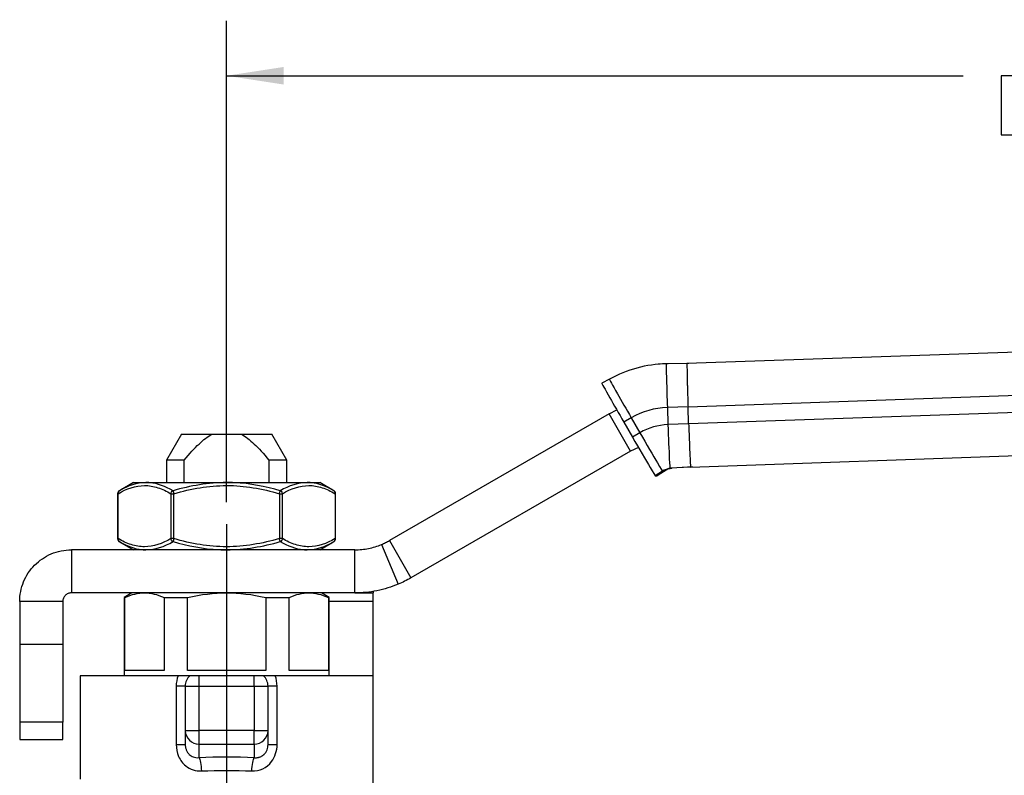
# Model space of a CAD drawing. Header units: inches. Extents: x 0.2 to 10.8, y 0.2 to 8.2.
# Tile 4 of 13: x 1.9 to 4.1, y 3.3 to 5. Entities that reach past the tile are written whole.
import ezdxf

# ---------------------------------------------------------------- set-up
doc = ezdxf.new("R2010")
doc.units = ezdxf.units.IN
doc.header["$MEASUREMENT"] = 0
doc.linetypes.add('SLD-Center', pattern=[0.75, 0.6, -0.05, 0.05, -0.05])
doc.linetypes.add('SLD-Solid', pattern=[0])
doc.layers.add('CENTER', color=40, linetype='SLD-Center')
doc.layers.add('DIMENSIONS', color=140, linetype='SLD-Solid', lineweight=25)
doc.styles.add('SLDTEXTSTYLE0', font='TXT', dxfattribs={"width": 0.7})
doc.dimstyles.new('SLDDIMSTYLE0', dxfattribs={"dimtxt": 0.084961, "dimasz": 0.13, "dimexe": 0, "dimexo": 0.0625, "dimgap": 0.02124, "dimtad": 0, "dimtih": 1, "dimtoh": 1, "dimrnd": 1e-09, "dimzin": 12, "dimdsep": 46, "dimtxsty": 'SLDTEXTSTYLE0', "dimsah": 1, "dimcen": 0.09, "dimadec": 0, "dimazin": 3, "dimtfac": 1, "dimtofl": 0, "dimtmove": 0, "dimatfit": 3, "dimfxl": 0, "dimfrac": 2, "dimtolj": 1, "dimtzin": 12, "dimarcsym": 0})

# ---------------------------------------------------------------- blocks, each defined once
blk = doc.blocks.new('_D_2')
at = {"layer": 'DIMENSIONS'}
for p, q in [((2.3366, 3.8862), (2.3366, 4.9843)), ((6.2272, 4.2136), (6.2272, 4.9843)), ((2.3366, 4.8593), (4.0182, 4.8593)), ((4.1333, 4.8593), (4.1048, 4.8593)), ((4.1048, 4.8593), (4.1048, 4.7243)), ((4.3858, 4.8593), (4.4143, 4.8593)), ((4.4143, 4.8593), (4.4143, 4.7243)), ((6.2272, 4.8593), (4.5009, 4.8593)), ((4.1048, 4.7243), (4.1333, 4.7243)), ((4.4143, 4.7243), (4.3858, 4.7243))]:
    blk.add_line(p, q, dxfattribs=at)
for points in [[(2.3366, 4.8593), (2.4666, 4.8393), (2.4666, 4.8793)], [(6.2272, 4.8593), (6.0972, 4.8793), (6.0972, 4.8393)]]:
    blk.add_solid(points, dxfattribs=at)
at = {"layer": 'DIMENSIONS', "char_height": 0.08333, "attachment_point": 1, "style": 'SLDTEXTSTYLE0'}
for s, insert in [('3.89', (4.1333, 4.9858)), ('98.8', (4.1333, 4.8317))]:
    blk.add_mtext(s, dxfattribs=dict(at, insert=insert))

msp = doc.modelspace()

# ---------------------------------------------------------------- linework, layer by layer
for p, q in [((5.2136, 4.2661), (3.3875, 4.2023)), ((3.326, 4.2011), (3.3217, 4.2009)), ((3.3875, 4.2023), (3.3402, 4.2019)), ((3.3445, 4.2021), (3.3402, 4.2019)), ((3.3918, 4.2025), (3.3445, 4.2021)), ((3.2105, 4.1668), (3.1932, 4.1574)), ((3.3899, 4.1039), (5.2195, 4.1678)), ((5.2209, 4.1285), (3.3913, 4.0646)), ((3.2095, 4.088), (3.2272, 4.0967)), ((3.3899, 4.1039), (3.3427, 4.1023)), ((3.3427, 4.1023), (3.3441, 4.063)), ((3.3913, 4.0646), (3.3899, 4.1039)), ((3.2095, 4.088), (2.7081, 3.7985)), ((3.2587, 4.0028), (3.2095, 4.088)), ((3.2603, 4.0787), (3.2432, 4.0688)), ((3.2432, 4.0688), (3.2629, 4.0347)), ((3.2603, 4.0787), (3.2799, 4.0446)), ((3.3913, 4.0646), (3.3441, 4.063)), ((2.2335, 4.0412), (2.1994, 3.9821)), ((2.2335, 4.0412), (2.3027, 4.0412)), ((2.3027, 4.0412), (2.3706, 4.0412)), ((2.3706, 4.0412), (2.4398, 4.0412)), ((2.4739, 3.9821), (2.4398, 4.0412)), ((3.2799, 4.0446), (3.2629, 4.0347)), ((3.3957, 3.9663), (5.2219, 4.03)), ((3.2587, 4.0028), (2.7573, 3.7133)), ((3.2768, 4.0107), (3.2587, 4.0028)), ((2.1994, 3.9821), (2.1994, 3.9309)), ((2.2399, 3.9821), (2.1994, 3.9821)), ((2.2399, 3.9309), (2.2399, 3.9821)), ((2.4333, 3.9821), (2.4333, 3.9309)), ((2.4739, 3.9821), (2.4333, 3.9821)), ((2.4739, 3.9309), (2.4739, 3.9821)), ((3.3318, 3.9566), (3.315, 3.9463)), ((3.3361, 3.9567), (3.3193, 3.9464)), ((3.3318, 3.9566), (3.3361, 3.9567)), ((3.3957, 3.9663), (3.3485, 3.9634)), ((3.3485, 3.9634), (3.3529, 3.9635)), ((3.4, 3.9664), (3.3529, 3.9635)), ((3.315, 3.9463), (3.3193, 3.9464)), ((2.124, 3.9309), (2.0918, 3.9123)), ((2.124, 3.9309), (2.1525, 3.9309)), ((2.1525, 3.9309), (2.3366, 3.9309)), ((2.3366, 3.9309), (2.5208, 3.9309)), ((2.5208, 3.9309), (2.5492, 3.9309)), ((2.5815, 3.9123), (2.5492, 3.9309)), ((2.0878, 3.9055), (2.0878, 3.8029)), ((2.0878, 3.9055), (2.0889, 3.9055)), ((2.0889, 3.8029), (2.0889, 3.9055)), ((2.2094, 3.9055), (2.2094, 3.8029)), ((2.2094, 3.9055), (2.2162, 3.9055)), ((2.2162, 3.8029), (2.2162, 3.9055)), ((2.4571, 3.9055), (2.4571, 3.8029)), ((2.4571, 3.9055), (2.4639, 3.9055)), ((2.4639, 3.8029), (2.4639, 3.9055)), ((2.5844, 3.9055), (2.5844, 3.8029)), ((2.5844, 3.9055), (2.5855, 3.9055)), ((2.5855, 3.8029), (2.5855, 3.9055)), ((2.0889, 3.8029), (2.0878, 3.8029)), ((2.2162, 3.8029), (2.2094, 3.8029)), ((2.4639, 3.8029), (2.4571, 3.8029)), ((2.5855, 3.8029), (2.5844, 3.8029)), ((1.9823, 3.7774), (1.9823, 3.679)), ((2.6294, 3.7774), (1.9823, 3.7774)), ((2.0905, 3.7967), (2.124, 3.7774)), ((2.5492, 3.7774), (2.5815, 3.796)), ((2.6294, 3.679), (2.6294, 3.7774)), ((2.6902, 3.7896), (2.7282, 3.6989)), ((2.7081, 3.7985), (2.7573, 3.7133)), ((2.6294, 3.679), (1.9823, 3.679)), ((2.1201, 3.679), (2.1024, 3.6687)), ((2.1024, 3.6687), (2.1024, 3.49)), ((2.1024, 3.6687), (2.1044, 3.6687)), ((2.1044, 3.5018), (2.1044, 3.6687)), ((2.1938, 3.6687), (2.1938, 3.5018)), ((2.1938, 3.6687), (2.2473, 3.6687)), ((2.2473, 3.5018), (2.2473, 3.6687)), ((2.426, 3.6687), (2.426, 3.5018)), ((2.426, 3.6687), (2.4795, 3.6687)), ((2.4795, 3.5018), (2.4795, 3.6687)), ((2.5709, 3.6687), (2.5532, 3.679)), ((2.5688, 3.6687), (2.5688, 3.5018)), ((2.5688, 3.6687), (2.5709, 3.6687)), ((2.5709, 3.49), (2.5709, 3.6687)), ((2.6294, 3.679), (2.6713, 3.679)), ((2.6713, 3.6824), (2.6713, 3.679)), ((2.6713, 3.6593), (2.6713, 3.679)), ((1.8642, 3.6593), (1.8642, 3.561)), ((1.9626, 3.6593), (1.8642, 3.6593)), ((1.9626, 3.6593), (1.9626, 3.561)), ((2.6713, 3.6593), (2.5709, 3.6593)), ((2.6713, 3.49), (2.6713, 3.6593)), ((1.9626, 3.561), (1.8642, 3.561)), ((1.8642, 3.561), (1.8642, 3.3838)), ((1.9626, 3.561), (1.9626, 3.3838)), ((2.002, 3.49), (2.002, 3.2537)), ((2.2257, 3.49), (2.002, 3.49)), ((2.1938, 3.5018), (2.1044, 3.5018)), ((2.426, 3.5018), (2.2473, 3.5018)), ((2.2736, 3.49), (2.2528, 3.49)), ((2.2736, 3.4664), (2.2736, 3.49)), ((2.3996, 3.49), (2.2736, 3.49)), ((2.3996, 3.4664), (2.3996, 3.49)), ((2.4205, 3.49), (2.3996, 3.49)), ((2.6713, 3.49), (2.4476, 3.49)), ((2.5688, 3.5018), (2.4795, 3.5018)), ((2.6713, 3.2109), (2.6713, 3.49)), ((2.2215, 3.4664), (2.2215, 3.3333)), ((2.2422, 3.4664), (2.2422, 3.3646)), ((2.2422, 3.4664), (2.2736, 3.4664)), ((2.2736, 3.3646), (2.2736, 3.4664)), ((2.2736, 3.4664), (2.3996, 3.4664)), ((2.3996, 3.4664), (2.4311, 3.4664)), ((2.3996, 3.4664), (2.3996, 3.3646)), ((2.4311, 3.3646), (2.4311, 3.4664)), ((2.4518, 3.3333), (2.4518, 3.4664)), ((1.9626, 3.3838), (1.8642, 3.3838)), ((1.8642, 3.3838), (1.8642, 3.3445)), ((1.9626, 3.3445), (1.9626, 3.3838)), ((2.2422, 3.3646), (2.2736, 3.3646)), ((2.2422, 3.3646), (2.2422, 3.3333)), ((2.2736, 3.3341), (2.2736, 3.3646)), ((2.3996, 3.3646), (2.2736, 3.3646)), ((2.3996, 3.3341), (2.3996, 3.3646)), ((2.3996, 3.3646), (2.4311, 3.3646)), ((2.4311, 3.3333), (2.4311, 3.3646)), ((1.8642, 3.3445), (1.9626, 3.3445)), ((2.2736, 3.3341), (2.3996, 3.3341)), ((2.2736, 3.303), (2.2736, 3.3341)), ((2.3996, 3.3341), (2.3996, 3.303))]:
    msp.add_line(p, q)
for centre, radius, start, end in [((2.0957, 3.9055), 0.00787, 120.0297, 180), ((2.5776, 3.9055), 0.00787, 0, 59.779), ((2.0957, 3.8029), 0.00787, 180, 239.5968), ((2.5776, 3.8029), 0.00787, 304.7896, 0), ((2.2736, 3.4664), 0.0315, 131.4096, 180), ((2.3996, 3.4664), 0.0315, 0, 48.5904), ((2.2731, 3.3651), 0.031, 181.0102, 270.9758), ((2.4002, 3.3651), 0.031, 269.0242, 358.9898)]:
    msp.add_arc(centre, radius, start, end)
msp.add_ellipse((2.3366, 3.2063), major_axis=(0.3661, 0), ratio=0.267949, start_param=1.397893, end_param=1.7437)
for points in [[(3.3402, 4.2019), (3.2951, 4.201), (3.2501, 4.1889), (3.2105, 4.1668)], [(3.3427, 4.1023), (3.3138, 4.1013), (3.2853, 4.0931), (3.2603, 4.0787)], [(3.3441, 4.063), (3.3216, 4.0622), (3.2994, 4.0558), (3.2799, 4.0446)], [(3.3485, 3.9634), (3.3424, 3.9625), (3.3366, 3.9601), (3.3318, 3.9566)], [(3.3529, 3.9635), (3.3467, 3.9626), (3.3409, 3.9602), (3.3361, 3.9567)], [(2.1525, 3.9309), (2.1318, 3.9307), (2.1113, 3.9236), (2.0918, 3.9123)], [(2.3366, 3.9309), (2.2952, 3.9307), (2.2538, 3.9236), (2.2142, 3.9123)], [(2.5208, 3.9309), (2.5, 3.9307), (2.4791, 3.9236), (2.4591, 3.9123)], [(2.1525, 3.7774), (2.1732, 3.7776), (2.1942, 3.7847), (2.2142, 3.796)], [(2.3366, 3.7774), (2.3781, 3.7776), (2.4195, 3.7847), (2.4591, 3.796)], [(2.5208, 3.7774), (2.5415, 3.7776), (2.562, 3.7847), (2.5815, 3.796)], [(2.1044, 3.6687), (2.1202, 3.6757), (2.1345, 3.679), (2.1491, 3.679)], [(2.1491, 3.679), (2.1637, 3.679), (2.178, 3.6757), (2.1938, 3.6687)], [(2.2473, 3.6687), (2.2789, 3.6757), (2.3074, 3.679), (2.3366, 3.679)], [(2.3366, 3.679), (2.3658, 3.679), (2.3944, 3.6757), (2.426, 3.6687)], [(2.4795, 3.6687), (2.4953, 3.6757), (2.5096, 3.679), (2.5242, 3.679)], [(2.5242, 3.679), (2.5388, 3.679), (2.5531, 3.6757), (2.5688, 3.6687)], [(2.2258, 3.49), (2.223, 3.4825), (2.2215, 3.4745), (2.2215, 3.4664)], [(2.4518, 3.4664), (2.4518, 3.4745), (2.4503, 3.4825), (2.4475, 3.49)], [(2.2736, 3.303), (2.2749, 3.3012), (2.2773, 3.2932), (2.2788, 3.2795), (2.2791, 3.2726)], [(2.3942, 3.2726), (2.3945, 3.2795), (2.396, 3.2932), (2.3984, 3.3012), (2.3996, 3.303)], [(2.2791, 3.2726), (2.3171, 3.2745), (2.3562, 3.2745), (2.3942, 3.2726)]]:
    msp.add_open_spline(points, degree=3)
for points, knots in [([(3.3402, 4.2019), (3.3399, 4.2019), (3.3403, 4.177), (3.3419, 4.1246), (3.3427, 4.1023)], [0, 0, 0, 0, 0.897598, 1.570796, 1.570796, 1.570796, 1.570796]), ([(3.3875, 4.2023), (3.3874, 4.2023), (3.3874, 4.1993), (3.3876, 4.1879), (3.3877, 4.1794), (3.3879, 4.169)], [0, 0, 0, 0, 0.5, 0.5, 1, 1, 1, 1]), ([(3.2105, 4.1668), (3.2102, 4.1667), (3.2171, 4.1541), (3.2288, 4.1336), (3.2375, 4.1183), (3.2489, 4.0984), (3.2603, 4.0787)], [-1.570796, -1.570796, -1.570796, -1.570796, -0.673198, -0.673198, -0.673198, 0, 0, 0, 0]), ([(3.3879, 4.169), (3.3879, 4.1674), (3.388, 4.1643), (3.3881, 4.1593), (3.3883, 4.1542), (3.3884, 4.1489), (3.3886, 4.1435), (3.3888, 4.138), (3.389, 4.1324), (3.3891, 4.1267), (3.3893, 4.121), (3.3895, 4.1153), (3.3897, 4.1096), (3.3898, 4.1058), (3.3899, 4.1039)], [0, 0, 0, 0, 0.086853, 0.173065, 0.258636, 0.343567, 0.427858, 0.51151, 0.594521, 0.676894, 0.758628, 0.839723, 0.920181, 1, 1, 1, 1]), ([(3.1932, 4.1574), (3.1928, 4.1574), (3.1998, 4.1447), (3.2115, 4.1241), (3.2203, 4.1086), (3.2317, 4.0887), (3.2432, 4.0688)], [-1.570796, -1.570796, -1.570796, -1.570796, -0.673198, -0.673198, -0.673198, 0, 0, 0, 0]), ([(3.3441, 4.063), (3.3451, 4.0331), (3.3472, 3.9815), (3.3483, 3.9634), (3.3485, 3.9634)], [-1.570796, -1.570796, -1.570796, -1.570796, -0.673198, 0, 0, 0, 0]), ([(3.3913, 4.0646), (3.3918, 4.0528), (3.3923, 4.0409), (3.3932, 4.0188), (3.3935, 4.0084), (3.3938, 3.9996)], [0, 0, 0, 0, 0.5, 0.5, 1, 1, 1, 1]), ([(2.2399, 3.9821), (2.2523, 3.9972), (2.2633, 4.0092), (2.2838, 4.0285), (2.2934, 4.0359), (2.3027, 4.0412)], [0, 0, 0, 0, 0.5, 0.5, 1, 1, 1, 1]), ([(2.3706, 4.0412), (2.3799, 4.0359), (2.3894, 4.0285), (2.41, 4.0092), (2.421, 3.9972), (2.4333, 3.9821)], [0, 0, 0, 0, 0.5, 0.5, 1, 1, 1, 1]), ([(3.2629, 4.0347), (3.2782, 4.0082), (3.2935, 3.982), (3.3032, 3.9655), (3.3106, 3.9532), (3.3148, 3.9463), (3.315, 3.9463)], [0, 0, 0, 0, 0.897598, 0.897598, 0.897598, 1.570796, 1.570796, 1.570796, 1.570796]), ([(3.2799, 4.0446), (3.2952, 4.0182), (3.3104, 3.9921), (3.3201, 3.9757), (3.3274, 3.9634), (3.3316, 3.9565), (3.3318, 3.9566)], [0, 0, 0, 0, 0.897598, 0.897598, 0.897598, 1.570796, 1.570796, 1.570796, 1.570796]), ([(3.3938, 3.9996), (3.3944, 3.9891), (3.3948, 3.9807), (3.3954, 3.9693), (3.3956, 3.9663), (3.3957, 3.9663)], [0, 0, 0, 0, 0.5, 0.5, 1, 1, 1, 1]), ([(2.0918, 3.9123), (2.0905, 3.9116), (2.0889, 3.9095), (2.0887, 3.9067), (2.0889, 3.9055)], [0, 0, 0, 0, 0.571429, 1, 1, 1, 1]), ([(2.0889, 3.9055), (2.1084, 3.9168), (2.1288, 3.9239), (2.1593, 3.9242), (2.1694, 3.9224), (2.1896, 3.9159), (2.1996, 3.9111), (2.2094, 3.9055)], [0, 0, 0, 0, 0.5, 0.5, 0.75, 0.75, 1, 1, 1, 1]), ([(2.2142, 3.9123), (2.197, 3.922), (2.1762, 3.9301), (2.1555, 3.9309), (2.1525, 3.9309)], [0, 0, 0, 0, 0.2660473, 0.3103814, 0.3103814, 0.3103814, 0.3103814]), ([(2.2094, 3.9055), (2.2095, 3.9067), (2.2106, 3.9095), (2.2128, 3.9116), (2.2142, 3.9123)], [0, 0, 0, 0, 0.428571, 1, 1, 1, 1]), ([(2.2142, 3.9123), (2.2144, 3.9116), (2.215, 3.9095), (2.2158, 3.9067), (2.2162, 3.9055)], [0, 0, 0, 0, 0.571429, 1, 1, 1, 1]), ([(2.2162, 3.9055), (2.2553, 3.9168), (2.296, 3.9239), (2.357, 3.9242), (2.3773, 3.9224), (2.4176, 3.9159), (2.4375, 3.9111), (2.4571, 3.9055)], [0, 0, 0, 0, 0.5, 0.5, 0.75, 0.75, 1, 1, 1, 1]), ([(2.4591, 3.9123), (2.4251, 3.922), (2.384, 3.9301), (2.3426, 3.9309), (2.3366, 3.9309)], [0, 0, 0, 0, 0.2660669, 0.31041, 0.31041, 0.31041, 0.31041]), ([(2.4571, 3.9055), (2.4575, 3.9067), (2.4583, 3.9095), (2.4589, 3.9116), (2.4591, 3.9123)], [0, 0, 0, 0, 0.428571, 1, 1, 1, 1]), ([(2.4591, 3.9123), (2.4605, 3.9116), (2.4627, 3.9095), (2.4638, 3.9067), (2.4639, 3.9055)], [0, 0, 0, 0, 0.571429, 1, 1, 1, 1]), ([(2.4639, 3.9055), (2.4835, 3.9168), (2.5038, 3.9239), (2.5343, 3.9242), (2.5445, 3.9224), (2.5646, 3.9159), (2.5746, 3.9111), (2.5844, 3.9055)], [0, 0, 0, 0, 0.5, 0.5, 0.75, 0.75, 1, 1, 1, 1]), ([(2.5815, 3.9123), (2.5647, 3.922), (2.5444, 3.9301), (2.5237, 3.9309), (2.5208, 3.9309)], [0, 0, 0, 0, 0.2660669, 0.31041, 0.31041, 0.31041, 0.31041]), ([(2.5844, 3.9055), (2.5846, 3.9067), (2.5844, 3.9095), (2.5827, 3.9116), (2.5815, 3.9123)], [0, 0, 0, 0, 0.428571, 1, 1, 1, 1]), ([(2.0889, 3.8029), (2.0887, 3.8016), (2.0889, 3.7988), (2.0905, 3.7967), (2.0918, 3.796)], [0, 0, 0, 0, 0.428571, 1, 1, 1, 1]), ([(2.2094, 3.8029), (2.1898, 3.7916), (2.1695, 3.7844), (2.139, 3.7842), (2.1288, 3.7859), (2.1086, 3.7925), (2.0987, 3.7972), (2.0889, 3.8029)], [0, 0, 0, 0, 0.5, 0.5, 0.75, 0.75, 1, 1, 1, 1]), ([(2.2142, 3.796), (2.2128, 3.7967), (2.2106, 3.7988), (2.2095, 3.8016), (2.2094, 3.8029)], [0, 0, 0, 0, 0.571429, 1, 1, 1, 1]), ([(2.2162, 3.8029), (2.2158, 3.8016), (2.215, 3.7988), (2.2144, 3.7967), (2.2142, 3.796)], [0, 0, 0, 0, 0.428571, 1, 1, 1, 1]), ([(2.4571, 3.8029), (2.418, 3.7916), (2.3773, 3.7844), (2.3163, 3.7842), (2.296, 3.7859), (2.2557, 3.7925), (2.2357, 3.7972), (2.2162, 3.8029)], [0, 0, 0, 0, 0.5, 0.5, 0.75, 0.75, 1, 1, 1, 1]), ([(2.4591, 3.796), (2.4589, 3.7967), (2.4583, 3.7988), (2.4575, 3.8016), (2.4571, 3.8029)], [0, 0, 0, 0, 0.571429, 1, 1, 1, 1]), ([(2.4639, 3.8029), (2.4638, 3.8016), (2.4627, 3.7988), (2.4605, 3.7967), (2.4591, 3.796)], [0, 0, 0, 0, 0.428571, 1, 1, 1, 1]), ([(2.5844, 3.8029), (2.5648, 3.7916), (2.5445, 3.7844), (2.514, 3.7842), (2.5038, 3.7859), (2.4837, 3.7925), (2.4737, 3.7972), (2.4639, 3.8029)], [0, 0, 0, 0, 0.5, 0.5, 0.75, 0.75, 1, 1, 1, 1]), ([(2.5815, 3.796), (2.5827, 3.7967), (2.5844, 3.7988), (2.5846, 3.8016), (2.5844, 3.8029)], [0, 0, 0, 0, 0.571429, 1, 1, 1, 1]), ([(1.8642, 3.6593), (1.8642, 3.6747), (1.8672, 3.6899), (1.8789, 3.7184), (1.8875, 3.7314), (1.9091, 3.7532), (1.922, 3.762), (1.9434, 3.7711), (1.951, 3.7734), (1.9665, 3.7766), (1.9744, 3.7774), (1.9823, 3.7774)], [0, 0, 0, 0, 0.11735, 0.11735, 0.2346383, 0.2346383, 0.3519265, 0.3519265, 0.412281, 0.412281, 0.4726362, 0.4726362, 0.4726362, 0.4726362]), ([(2.0918, 3.796), (2.1085, 3.7864), (2.1289, 3.7782), (2.1496, 3.7774), (2.1525, 3.7774)], [0, 0, 0, 0, 0.2660474, 0.3103816, 0.3103816, 0.3103816, 0.3103816]), ([(2.2142, 3.796), (2.2482, 3.7864), (2.2893, 3.7782), (2.3307, 3.7774), (2.3366, 3.7774)], [0, 0, 0, 0, 0.266067, 0.3104101, 0.3104101, 0.3104101, 0.3104101]), ([(2.4591, 3.796), (2.4763, 3.7864), (2.4971, 3.7782), (2.5178, 3.7774), (2.5208, 3.7774)], [0, 0, 0, 0, 0.266067, 0.3104101, 0.3104101, 0.3104101, 0.3104101]), ([(2.6294, 3.7774), (2.6398, 3.7774), (2.6502, 3.7784), (2.6706, 3.7825), (2.6806, 3.7856), (2.6902, 3.7896)], [0, 0, 0, 0, 0.0796034, 0.0796034, 0.1592069, 0.1592069, 0.1592069, 0.1592069]), ([(2.6902, 3.7896), (2.6933, 3.7909), (2.6963, 3.7923), (2.7023, 3.7953), (2.7052, 3.7968), (2.7081, 3.7985)], [0, 0, 0, 0, 0.02540212, 0.02540212, 0.05080423, 0.05080423, 0.05080423, 0.05080423]), ([(2.7573, 3.7133), (2.7526, 3.7106), (2.7478, 3.708), (2.7382, 3.7032), (2.7332, 3.7009), (2.7282, 3.6989)], [0, 0, 0, 0, 0.04124237, 0.04124237, 0.08248473, 0.08248473, 0.08248473, 0.08248473]), ([(2.7282, 3.6989), (2.7126, 3.6923), (2.6964, 3.6873), (2.6632, 3.6807), (2.6463, 3.679), (2.6294, 3.679)], [0, 0, 0, 0, 0.129171, 0.129171, 0.258342, 0.258342, 0.258342, 0.258342]), ([(1.9823, 3.679), (1.9797, 3.679), (1.9771, 3.6785), (1.9723, 3.6765), (1.9702, 3.675), (1.9665, 3.6713), (1.965, 3.6691), (1.9631, 3.6643), (1.9626, 3.6618), (1.9626, 3.6593)], [0, 0, 0, 0, 0.02011163, 0.02011163, 0.04021313, 0.04021313, 0.0603146, 0.0603146, 0.07992761, 0.07992761, 0.07992761, 0.07992761]), ([(2.2528, 3.49), (2.2528, 3.49), (2.2518, 3.49), (2.2488, 3.49), (2.2469, 3.49), (2.2396, 3.49), (2.2331, 3.49), (2.2257, 3.49)], [0, 0, 0, 0, 0.25, 0.25, 0.5, 0.5, 1, 1, 1, 1]), ([(2.4476, 3.49), (2.4439, 3.49), (2.4404, 3.49), (2.4342, 3.49), (2.4313, 3.49), (2.4265, 3.49), (2.4245, 3.49), (2.4215, 3.49), (2.4205, 3.49), (2.4205, 3.49)], [0, 0, 0, 0, 0.25, 0.25, 0.5, 0.5, 0.75, 0.75, 1, 1, 1, 1]), ([(2.2422, 3.4664), (2.2422, 3.4664), (2.2401, 3.4664), (2.2328, 3.4664), (2.2275, 3.4664), (2.2215, 3.4664)], [0, 0, 0, 0, 0.5, 0.5, 1, 1, 1, 1]), ([(2.4518, 3.4664), (2.4458, 3.4664), (2.4405, 3.4664), (2.4331, 3.4664), (2.4311, 3.4664), (2.4311, 3.4664)], [0, 0, 0, 0, 0.5, 0.5, 1, 1, 1, 1]), ([(2.2215, 3.3333), (2.2215, 3.3238), (2.2252, 3.3048), (2.2447, 3.2788), (2.2663, 3.2719), (2.2791, 3.2726)], [0, 0, 0, 0, 0.0720895, 0.144179, 0.2523133, 0.2523133, 0.2523133, 0.2523133]), ([(2.2215, 3.3333), (2.2275, 3.3333), (2.2328, 3.3333), (2.2401, 3.3333), (2.2422, 3.3333), (2.2422, 3.3333)], [0, 0, 0, 0, 0.5, 0.5, 1, 1, 1, 1]), ([(2.2422, 3.3333), (2.2422, 3.3322), (2.2422, 3.33), (2.2427, 3.3268), (2.2434, 3.3237), (2.2444, 3.3206), (2.2457, 3.3178), (2.2473, 3.3151), (2.2492, 3.3126), (2.2506, 3.311), (2.2526, 3.3092), (2.2554, 3.307), (2.2605, 3.3045), (2.2667, 3.3028), (2.2713, 3.3029), (2.2736, 3.303)], [0, 0, 0, 0, 0.065183, 0.129011, 0.191772, 0.253769, 0.315317, 0.376739, 0.438356, 0.50049, 0.501569, 0.603362, 0.719968, 0.852034, 1, 1, 1, 1]), ([(2.3942, 3.2726), (2.4112, 3.2717), (2.4413, 3.2854), (2.4518, 3.3191), (2.4518, 3.3333)], [0, 0, 0, 0, 0.1442114, 0.25237, 0.25237, 0.25237, 0.25237]), ([(2.3996, 3.303), (2.4007, 3.3029), (2.4029, 3.3028), (2.406, 3.303), (2.409, 3.3035), (2.4117, 3.3042), (2.4142, 3.3052), (2.4164, 3.3063), (2.4185, 3.3075), (2.4203, 3.3089), (2.4214, 3.3098), (2.4234, 3.3117), (2.4261, 3.3149), (2.429, 3.3206), (2.4308, 3.3269), (2.431, 3.3311), (2.4311, 3.3333)], [0, 0, 0, 0, 0.068527, 0.133687, 0.195509, 0.254027, 0.309281, 0.361319, 0.410199, 0.45599, 0.498777, 0.499315, 0.624197, 0.747605, 0.872055, 1, 1, 1, 1]), ([(2.4311, 3.3333), (2.4311, 3.3333), (2.4331, 3.3333), (2.4405, 3.3333), (2.4458, 3.3333), (2.4518, 3.3333)], [0, 0, 0, 0, 0.5, 0.5, 1, 1, 1, 1])]:
    msp.add_open_spline(points, degree=3, knots=knots)
at = {"layer": 'CENTER'}
msp.add_line((2.3366, 3.8362), (2.3366, 2.9823), dxfattribs=at)

# ---------------------------------------------------------------- dimensions: what is measured, and where the dimension line sits
at = {"layer": 'DIMENSIONS'}
dim = msp.add_linear_dim(base=(6.2272, 4.8593), p1=(2.3366, 3.8362), p2=(6.2272, 4.1636), angle=0, dimstyle='SLDDIMSTYLE0', dxfattribs=at)
dim.commit()
dim.dimension.update_dxf_attribs({"geometry": '_D_2', "text_midpoint": (4.2596, 4.8593), "dimtype": 160})

doc.saveas('drawing.dxf')
